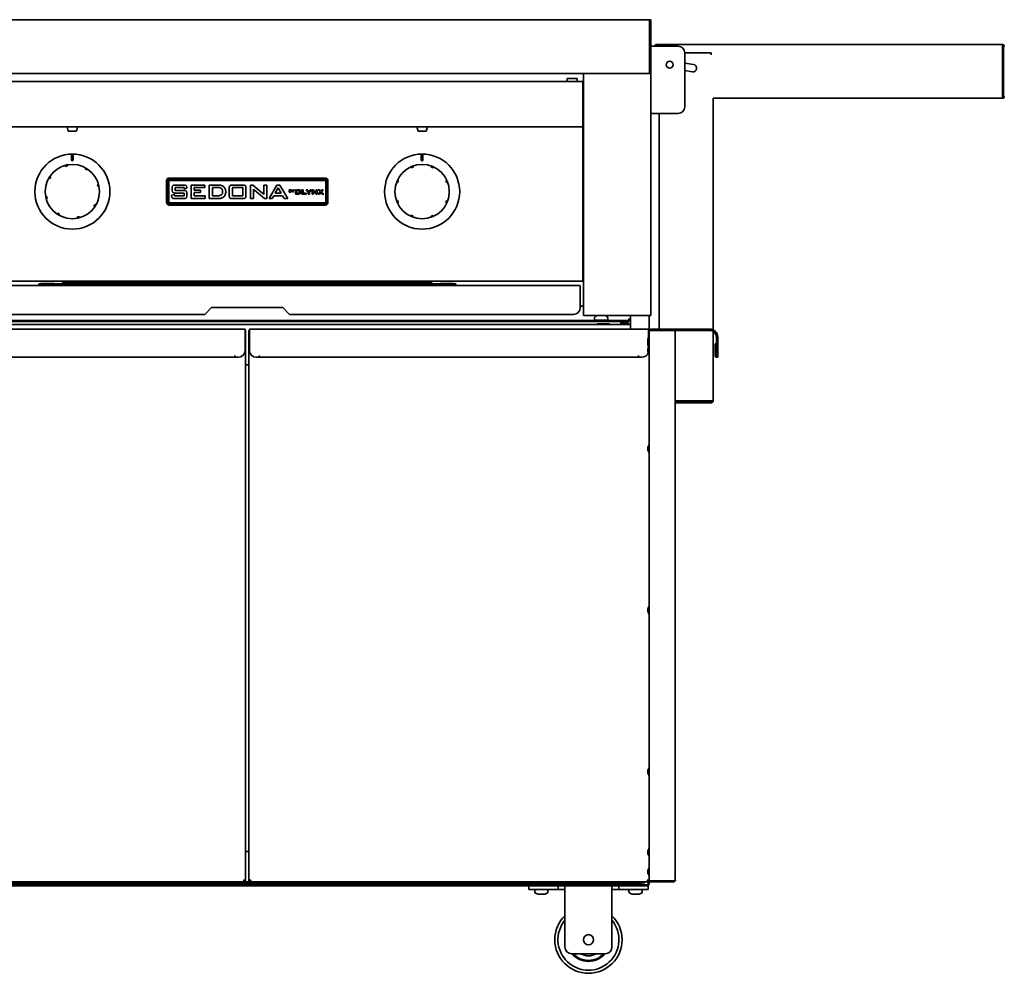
# Model space of a CAD drawing. Extents: x -11 to 97, y -18 to 91.
# Tile 2 of 6: x 9 to 45, y -18 to 17. Entities that reach past the tile are written whole.
import ezdxf

# ---------------------------------------------------------------- set-up
doc = ezdxf.new("R2010")
doc.units = 0
doc.header["$MEASUREMENT"] = 0

msp = doc.modelspace()

# ---------------------------------------------------------------- linework, layer by layer
at = {"color": 7, "lineweight": 35}
for p, q in [((31.952, 17.452), (2.048, 17.452)), ((31.952, 16.764), (31.952, 17.452)), ((31.952, 17.452), (31.952, 16.764)), ((31.952, 17.452), (32, 17.452)), ((32, 17.452), (32, 16.764)), ((31.952, 16.586), (31.952, 16.764)), ((31.952, 16.764), (31.952, 16.585)), ((31.952, 16.586), (31.952, 15.51)), ((31.952, 15.514), (31.952, 16.585)), ((32, 16.764), (32, 16.585)), ((32, 15.514), (32, 16.585)), ((32.209, 16.529), (45.065, 16.529)), ((32.209, 16.529), (32.209, 16.52)), ((32.209, 16.52), (32.209, 16.466)), ((45.065, 16.52), (45.065, 16.529)), ((45.065, 16.52), (45.065, 16.457)), ((32.044, 16.466), (32, 16.466)), ((32.044, 16.466), (33.012, 16.466)), ((33.262, 16.216), (33.262, 14.216)), ((34.244, 16.215), (33.262, 16.215)), ((34.244, 16.143), (34.244, 16.215)), ((45.065, 16.457), (45.065, 14.601)), ((45.101, 14.601), (45.101, 16.457)), ((33.585, 15.788), (33.262, 15.836)), ((31.952, 15.452), (2.048, 15.452)), ((29.5, 15.452), (29.598, 15.452)), ((29.5, 15.452), (29.5, 6.452)), ((31.902, 15.452), (29.598, 15.452)), ((31.902, 15.452), (32, 15.452)), ((31.952, 15.514), (32, 15.514)), ((31.952, 15.452), (31.952, 15.51)), ((32, 15.454), (31.952, 15.454)), ((32, 15.454), (32, 15.514)), ((32, 15.453), (32, 15.454)), ((32, 15.452), (32, 15.453)), ((32, 6.452), (32, 15.452)), ((33.262, 15.558), (33.546, 15.516)), ((29.469, 15.158), (4.531, 15.158)), ((29.267, 15.264), (28.892, 15.264)), ((28.892, 15.264), (28.892, 15.158)), ((29.267, 15.158), (29.267, 15.264)), ((29.469, 15.158), (29.469, 15.087)), ((29.469, 15.139), (29.5, 15.139)), ((29.469, 14.155), (29.469, 15.087)), ((45.065, 14.529), (34.315, 14.529)), ((34.315, 14.529), (34.315, 5.923)), ((45.065, 14.601), (45.065, 14.529)), ((45.137, 14.599), (45.101, 14.6)), ((29.469, 14.138), (29.469, 14.155)), ((29.469, 13.579), (29.469, 14.138)), ((32, 13.966), (32.044, 13.966)), ((33.012, 13.966), (32.044, 13.966)), ((32.315, 5.952), (32.315, 13.966)), ((29.469, 13.579), (29.469, 13.54)), ((29.469, 13.469), (4.531, 13.469)), ((10.304, 13.469), (10.696, 13.469)), ((10.304, 13.469), (10.304, 13.469)), ((10.35, 13.309), (10.304, 13.469)), ((10.35, 13.309), (10.65, 13.309)), ((10.35, 13.309), (10.65, 13.309)), ((10.65, 13.309), (10.696, 13.469)), ((23.304, 13.469), (23.31, 13.469)), ((23.35, 13.309), (23.304, 13.469)), ((23.31, 13.469), (23.696, 13.469)), ((23.35, 13.309), (23.646, 13.309)), ((23.354, 13.309), (23.65, 13.309)), ((23.65, 13.309), (23.696, 13.469)), ((29.469, 13.54), (29.469, 13.469)), ((29.469, 13.438), (29.469, 13.469)), ((29.469, 7.806), (29.469, 13.438)), ((10.469, 12.234), (10.469, 12.39)), ((10.531, 12.39), (10.531, 12.234)), ((23.469, 12.234), (23.469, 12.39)), ((23.531, 12.39), (23.531, 12.234)), ((10.235, 12.025), (10.238, 12.012)), ((10.241, 11.998), (10.238, 12.012)), ((10.279, 12.007), (10.241, 11.998)), ((10.317, 12.016), (10.279, 12.007)), ((10.314, 12.029), (10.311, 12.042)), ((10.314, 12.029), (10.317, 12.016)), ((10.979, 11.907), (10.986, 11.919)), ((11.045, 11.866), (10.979, 11.907)), ((10.993, 11.93), (10.986, 11.919)), ((11.052, 11.878), (11.045, 11.866)), ((11.052, 11.878), (11.059, 11.889)), ((23.086, 11.97), (23.091, 11.958)), ((23.096, 11.945), (23.091, 11.958)), ((23.132, 11.96), (23.096, 11.945)), ((23.168, 11.975), (23.132, 11.96)), ((23.163, 11.988), (23.158, 12)), ((23.163, 11.988), (23.168, 11.975)), ((23.839, 11.972), (23.844, 11.985)), ((23.911, 11.942), (23.839, 11.972)), ((23.849, 11.997), (23.844, 11.985)), ((23.916, 11.955), (23.911, 11.942)), ((23.916, 11.955), (23.921, 11.967)), ((9.632, 11.555), (9.643, 11.548)), ((9.655, 11.541), (9.643, 11.548)), ((9.697, 11.607), (9.655, 11.541)), ((9.685, 11.615), (9.673, 11.622)), ((9.685, 11.615), (9.697, 11.607)), ((14, 11.463), (14, 10.663)), ((14.033, 11.463), (14.033, 10.663)), ((14.083, 11.463), (14.083, 10.663)), ((19.9, 11.563), (14.1, 11.563)), ((19.9, 11.529), (14.1, 11.529)), ((19.9, 11.479), (14.1, 11.479)), ((19.917, 10.663), (19.917, 11.463)), ((19.967, 10.663), (19.967, 11.463)), ((20, 10.663), (20, 11.463)), ((22.565, 11.412), (22.577, 11.406)), ((22.59, 11.401), (22.577, 11.406)), ((22.62, 11.473), (22.59, 11.401)), ((22.607, 11.478), (22.595, 11.483)), ((22.607, 11.478), (22.62, 11.473)), ((24.383, 11.466), (24.396, 11.471)), ((24.412, 11.394), (24.383, 11.466)), ((24.408, 11.476), (24.396, 11.471)), ((24.425, 11.399), (24.412, 11.394)), ((24.425, 11.399), (24.438, 11.404)), ((11.436, 11.321), (11.449, 11.324)), ((11.453, 11.245), (11.436, 11.321)), ((11.462, 11.327), (11.449, 11.324)), ((11.467, 11.248), (11.453, 11.245)), ((11.467, 11.248), (11.48, 11.251)), ((14.207, 11.13), (14.207, 11.186)), ((14.315, 11.216), (14.315, 11.107)), ((14.65, 11.216), (14.315, 11.216)), ((14.315, 11.107), (14.634, 11.107)), ((14.338, 11.306), (14.628, 11.306)), ((14.65, 11.008), (14.338, 11.008)), ((14.65, 11.161), (14.65, 11.216)), ((14.758, 11.185), (14.65, 11.161)), ((14.65, 10.899), (14.65, 11.008)), ((14.758, 11.195), (14.758, 11.185)), ((14.758, 10.987), (14.758, 10.921)), ((14.914, 11.306), (15.429, 11.306)), ((14.914, 10.8), (14.914, 11.306)), ((15.031, 11.216), (15.031, 11.116)), ((15.429, 11.216), (15.031, 11.216)), ((15.031, 11.116), (15.267, 11.116)), ((15.031, 11.026), (15.031, 10.899)), ((15.267, 11.026), (15.031, 11.026)), ((15.267, 11.116), (15.267, 11.026)), ((15.429, 11.306), (15.429, 11.216)), ((15.585, 11.306), (15.913, 11.306)), ((15.585, 10.8), (15.585, 11.306)), ((15.703, 11.216), (15.703, 10.899)), ((15.914, 11.216), (15.703, 11.216)), ((16.328, 10.923), (16.328, 11.187)), ((16.446, 11.216), (16.446, 10.899)), ((16.835, 11.216), (16.446, 11.216)), ((16.454, 11.306), (16.827, 11.306)), ((16.835, 10.899), (16.835, 11.216)), ((16.953, 11.187), (16.953, 10.923)), ((17.126, 11.306), (17.207, 11.306)), ((17.126, 10.8), (17.126, 11.306)), ((17.207, 11.306), (17.563, 11.008)), ((17.272, 11.113), (17.23, 11.154)), ((17.235, 11.073), (17.235, 10.8)), ((17.643, 10.8), (17.272, 11.113)), ((17.615, 11.306), (17.723, 11.306)), ((17.615, 11.04), (17.615, 11.306)), ((17.723, 11.306), (17.723, 10.8)), ((17.815, 10.8), (18.101, 11.306)), ((18.153, 11.207), (18.041, 10.999)), ((18.041, 10.999), (18.262, 10.999)), ((18.101, 11.306), (18.214, 11.306)), ((18.262, 10.999), (18.153, 11.207)), ((18.214, 11.306), (18.503, 10.8)), ((18.553, 11.125), (18.617, 11.125)), ((18.553, 11.044), (18.553, 11.125)), ((18.613, 11.044), (18.553, 11.044)), ((18.566, 11.114), (18.566, 11.093)), ((18.612, 11.114), (18.566, 11.114)), ((18.566, 11.093), (18.612, 11.093)), ((18.566, 11.082), (18.566, 11.056)), ((18.612, 11.082), (18.566, 11.082)), ((18.566, 11.056), (18.612, 11.056)), ((18.621, 11.1), (18.621, 11.107)), ((18.622, 11.065), (18.622, 11.072)), ((18.635, 11.109), (18.635, 11.101)), ((18.635, 11.071), (18.635, 11.061)), ((18.658, 11.125), (18.675, 11.125)), ((18.699, 11.08), (18.658, 11.125)), ((18.675, 11.125), (18.706, 11.089)), ((18.699, 11.044), (18.699, 11.08)), ((18.712, 11.044), (18.699, 11.044)), ((18.706, 11.089), (18.736, 11.125)), ((18.752, 11.125), (18.712, 11.08)), ((18.712, 11.08), (18.712, 11.044)), ((18.736, 11.125), (18.752, 11.125)), ((18.787, 11.132), (18.787, 10.97)), ((18.807, 11.132), (18.787, 11.132)), ((18.807, 10.99), (18.807, 11.132)), ((18.929, 10.99), (18.807, 10.99)), ((18.827, 11.132), (18.827, 11.112)), ((18.969, 11.132), (18.827, 11.132)), ((18.827, 11.112), (18.949, 11.112)), ((18.827, 11.097), (18.827, 11.008)), ((18.929, 11.097), (18.827, 11.097)), ((18.827, 11.008), (18.929, 11.008)), ((18.929, 11.008), (18.929, 11.097)), ((18.929, 10.97), (18.929, 10.99)), ((18.949, 11.112), (18.949, 10.973)), ((18.969, 10.973), (18.969, 11.132)), ((19.032, 11.132), (19.077, 11.132)), ((19.032, 10.97), (19.032, 11.132)), ((19.077, 11.132), (19.077, 11.004)), ((19.077, 11.004), (19.194, 11.004)), ((19.185, 11.132), (19.239, 11.132)), ((19.265, 11.041), (19.185, 11.132)), ((19.194, 11.004), (19.194, 10.97)), ((19.239, 11.132), (19.29, 11.072)), ((19.265, 10.97), (19.265, 11.041)), ((19.29, 11.072), (19.341, 11.132)), ((19.39, 11.132), (19.31, 11.043)), ((19.31, 11.043), (19.31, 10.97)), ((19.341, 11.132), (19.39, 11.132)), ((19.41, 11.132), (19.441, 11.132)), ((19.41, 10.97), (19.41, 11.132)), ((19.441, 11.132), (19.553, 11.039)), ((19.454, 11.067), (19.449, 11.071)), ((19.45, 11.057), (19.45, 10.97)), ((19.571, 10.97), (19.454, 11.067)), ((19.563, 11.132), (19.603, 11.132)), ((19.563, 11.047), (19.563, 11.132)), ((19.603, 11.132), (19.603, 10.97)), ((19.632, 11.132), (19.685, 11.132)), ((19.706, 11.053), (19.632, 11.132)), ((19.633, 10.97), (19.706, 11.053)), ((19.732, 11.03), (19.682, 10.97)), ((19.685, 11.132), (19.732, 11.078)), ((19.732, 11.078), (19.777, 11.132)), ((19.786, 10.97), (19.732, 11.03)), ((19.826, 11.132), (19.758, 11.057)), ((19.758, 11.057), (19.842, 10.97)), ((19.777, 11.132), (19.826, 11.132)), ((9.533, 10.876), (9.52, 10.873)), ((9.533, 10.876), (9.547, 10.879)), ((9.538, 10.797), (9.551, 10.8)), ((9.547, 10.879), (9.564, 10.804)), ((9.564, 10.804), (9.551, 10.8)), ((14.1, 10.646), (19.9, 10.646)), ((14.188, 10.934), (14.297, 10.953)), ((14.188, 10.921), (14.188, 10.934)), ((14.297, 10.953), (14.297, 10.899)), ((14.297, 10.899), (14.65, 10.899)), ((14.634, 10.8), (14.318, 10.8)), ((15.438, 10.8), (14.914, 10.8)), ((15.031, 10.899), (15.438, 10.899)), ((15.438, 10.899), (15.438, 10.8)), ((15.882, 10.8), (15.585, 10.8)), ((15.703, 10.899), (15.857, 10.899)), ((16.446, 10.899), (16.835, 10.899)), ((16.827, 10.8), (16.454, 10.8)), ((17.235, 10.8), (17.126, 10.8)), ((17.723, 10.8), (17.643, 10.8)), ((17.932, 10.8), (17.815, 10.8)), ((17.991, 10.908), (17.932, 10.8)), ((18.311, 10.908), (17.991, 10.908)), ((18.371, 10.8), (18.311, 10.908)), ((18.503, 10.8), (18.371, 10.8)), ((18.787, 10.97), (18.929, 10.97)), ((18.949, 10.973), (18.969, 10.973)), ((19.194, 10.97), (19.032, 10.97)), ((19.31, 10.97), (19.265, 10.97)), ((19.45, 10.97), (19.41, 10.97)), ((19.603, 10.97), (19.571, 10.97)), ((19.682, 10.97), (19.633, 10.97)), ((19.842, 10.97), (19.786, 10.97)), ((22.575, 10.725), (22.562, 10.72)), ((22.575, 10.725), (22.588, 10.731)), ((22.588, 10.731), (22.617, 10.658)), ((22.592, 10.648), (22.604, 10.653)), ((22.617, 10.658), (22.604, 10.653)), ((24.38, 10.652), (24.41, 10.724)), ((24.393, 10.646), (24.38, 10.652)), ((24.393, 10.646), (24.405, 10.641)), ((24.41, 10.724), (24.423, 10.718)), ((24.435, 10.713), (24.423, 10.718)), ((9.948, 10.247), (9.941, 10.236)), ((9.948, 10.247), (9.955, 10.259)), ((9.955, 10.259), (10.021, 10.218)), ((11.303, 10.517), (11.345, 10.584)), ((11.315, 10.51), (11.303, 10.517)), ((11.315, 10.51), (11.327, 10.503)), ((11.345, 10.584), (11.357, 10.576)), ((11.368, 10.569), (11.357, 10.576)), ((14.1, 10.596), (19.9, 10.596)), ((14.1, 10.563), (19.9, 10.563)), ((10.007, 10.194), (10.014, 10.206)), ((10.021, 10.218), (10.014, 10.206)), ((10.683, 10.109), (10.721, 10.118)), ((10.686, 10.095), (10.683, 10.109)), ((10.686, 10.095), (10.689, 10.082)), ((10.721, 10.118), (10.759, 10.127)), ((10.759, 10.127), (10.762, 10.113)), ((10.765, 10.1), (10.762, 10.113)), ((23.084, 10.17), (23.079, 10.157)), ((23.084, 10.17), (23.089, 10.183)), ((23.089, 10.183), (23.161, 10.152)), ((23.151, 10.127), (23.156, 10.139)), ((23.161, 10.152), (23.156, 10.139)), ((23.832, 10.15), (23.868, 10.165)), ((23.837, 10.137), (23.832, 10.15)), ((23.837, 10.137), (23.842, 10.125)), ((23.868, 10.165), (23.904, 10.179)), ((23.904, 10.179), (23.909, 10.166)), ((23.914, 10.154), (23.909, 10.166)), ((29.5, 8.952), (29.469, 8.952)), ((29.469, 8.832), (29.5, 8.832)), ((29.469, 8.832), (29.5, 8.832)), ((29.5, 8.059), (29.469, 8.059)), ((29.469, 7.735), (4.531, 7.735)), ((10.208, 7.657), (10.098, 7.735)), ((10.146, 7.735), (10.208, 7.691)), ((23.792, 7.691), (10.208, 7.691)), ((10.208, 7.691), (10.208, 7.657)), ((23.902, 7.735), (23.792, 7.657)), ((23.792, 7.691), (23.854, 7.735)), ((23.792, 7.657), (23.792, 7.691)), ((29.469, 7.806), (29.469, 7.735)), ((4.625, 7.571), (29.375, 7.571)), ((9.25, 7.633), (9.25, 7.571)), ((9.323, 7.633), (9.25, 7.633)), ((9.825, 7.644), (9.372, 7.644)), ((9.825, 7.585), (9.372, 7.585)), ((9.375, 7.585), (9.375, 7.571)), ((9.825, 7.644), (9.825, 7.585)), ((24.175, 7.633), (9.825, 7.633)), ((9.825, 7.571), (9.825, 7.585)), ((23.792, 7.657), (10.208, 7.657)), ((24.175, 7.644), (24.628, 7.644)), ((24.175, 7.585), (24.175, 7.644)), ((24.175, 7.571), (24.175, 7.633)), ((24.175, 7.585), (24.628, 7.585)), ((24.625, 7.585), (24.625, 7.571)), ((24.75, 7.633), (24.677, 7.633)), ((24.75, 7.571), (24.75, 7.633)), ((29.375, 7.285), (29.375, 7.571)), ((29.375, 6.749), (29.375, 7.285)), ((15.674, 6.749), (15.424, 6.499)), ((18.326, 6.749), (15.674, 6.749)), ((18.576, 6.499), (18.326, 6.749)), ((29.5, 6.809), (29.375, 6.809)), ((3.092, 6.232), (30.908, 6.232)), ((4.437, 6.268), (29.562, 6.268)), ((15.424, 6.499), (4.875, 6.499)), ((29.125, 6.499), (18.576, 6.499)), ((29.5, 6.452), (29.598, 6.452)), ((29.562, 6.268), (30.027, 6.268)), ((29.562, 6.268), (29.562, 6.232)), ((29.598, 6.452), (31.902, 6.452)), ((29.949, 6.262), (29.897, 6.232)), ((29.906, 6.367), (29.906, 6.311)), ((30.237, 6.28), (29.938, 6.28)), ((29.949, 6.262), (30.19, 6.262)), ((30.027, 6.264), (30.027, 6.27)), ((30.043, 6.28), (30.028, 6.271)), ((30.03, 6.262), (30.028, 6.263)), ((30.078, 6.278), (30.107, 6.28)), ((30.19, 6.262), (30.355, 6.262)), ((30.2, 6.232), (30.289, 6.232)), ((30.367, 6.28), (30.237, 6.28)), ((30.258, 6.278), (30.244, 6.269)), ((30.245, 6.264), (30.245, 6.27)), ((30.245, 6.268), (31.187, 6.268)), ((30.245, 6.265), (30.249, 6.262)), ((30.258, 6.278), (30.262, 6.28)), ((30.355, 6.262), (30.407, 6.232)), ((30.398, 6.367), (30.398, 6.311)), ((31.123, 6.232), (30.908, 6.232)), ((30.908, 6.184), (30.908, 6.232)), ((31.1, 6.232), (31.187, 6.232)), ((31.123, 6.232), (31.123, 6.184)), ((31.187, 6.33), (31.25, 6.33)), ((31.187, 6.304), (31.187, 6.33)), ((31.187, 6.268), (31.187, 6.304)), ((31.187, 6.268), (31.187, 6.232)), ((31.25, 5.952), (31.25, 6.452)), ((31.902, 6.452), (32, 6.452)), ((31.937, 6.452), (31.937, 5.904)), ((16.919, 5.952), (2.081, 5.952)), ((31.25, 6.122), (2.75, 6.122)), ((16.919, 5.654), (16.919, 5.952)), ((16.919, 5.904), (16.937, 5.904)), ((16.937, 5.904), (16.937, -14.553)), ((17.062, 5.904), (17.081, 5.904)), ((17.062, -14.553), (17.062, 5.904)), ((31.919, 5.952), (17.081, 5.952)), ((17.081, 5.654), (17.081, 5.952)), ((30.033, 6.152), (29.981, 6.122)), ((30.033, 6.152), (30.378, 6.152)), ((30.378, 6.152), (30.439, 6.152)), ((30.439, 6.152), (30.491, 6.122)), ((30.878, 6.134), (30.875, 6.122)), ((31.123, 6.184), (30.908, 6.184)), ((31.202, 6.134), (31.152, 6.134)), ((31.202, 6.122), (31.202, 6.134)), ((31.202, 6.134), (31.25, 6.134)), ((31.919, 5.657), (31.919, 5.952)), ((31.919, 5.904), (31.937, 5.904)), ((32.009, 5.904), (31.937, 5.904)), ((31.937, -14.517), (31.937, 5.904)), ((31.939, 6.037), (31.939, 6.015)), ((31.939, 6.015), (31.939, 5.904)), ((31.985, 5.938), (32.006, 5.904)), ((32.839, 5.904), (32.009, 5.904)), ((32.035, 5.904), (32.035, 5.952)), ((32.098, 5.952), (32.035, 5.952)), ((32.098, 5.952), (34.187, 5.952)), ((32.839, 5.904), (32.91, 5.904)), ((32.887, 5.904), (34.187, 5.904)), ((32.91, 5.832), (32.91, 5.904)), ((34.315, 5.869), (34.315, 3.287)), ((16.919, 5.654), (16.919, 5.154)), ((17.081, 5.654), (17.081, 5.154)), ((31.892, 5.543), (31.892, 5.579)), ((31.892, 5.577), (31.892, 5.515)), ((31.892, 5.543), (31.892, 5.481)), ((31.892, 5.515), (31.892, 5.479)), ((31.937, 5.56), (31.937, 5.247)), ((32.91, -14.524), (32.91, 5.832)), ((34.437, 5.654), (34.437, 5.154)), ((34.485, 5.654), (34.485, 5.154)), ((31.892, 5.454), (31.892, 5.404)), ((31.892, 5.454), (31.892, 5.404)), ((31.892, 5.404), (31.892, 5.354)), ((31.892, 5.404), (31.892, 5.354)), ((31.892, 5.175), (31.892, 5.204)), ((31.892, 5.204), (31.892, 5.199)), ((31.892, 5.172), (31.892, 5.204)), ((31.892, 5.2), (31.892, 5.135)), ((31.892, 5.199), (31.892, 5.133)), ((31.892, 5.175), (31.892, 5.108)), ((31.892, 5.172), (31.892, 5.107)), ((31.892, 5.135), (31.892, 5.104)), ((31.892, 5.133), (31.892, 5.104)), ((34.386, 5.404), (34.386, 4.954)), ((34.434, 5.404), (34.386, 5.404)), ((34.434, 5.404), (34.434, 4.954)), ((34.437, 5.154), (34.437, 4.904)), ((34.485, 5.154), (34.485, 4.904)), ((16.543, 4.904), (2.457, 4.904)), ((16.543, 4.966), (16.543, 4.954)), ((16.544, 4.966), (16.543, 4.966)), ((16.543, 4.954), (16.543, 4.904)), ((16.544, 4.904), (16.544, 4.966)), ((16.669, 4.904), (16.544, 4.904)), ((17.456, 4.904), (17.331, 4.904)), ((17.456, 4.966), (17.456, 4.904)), ((17.457, 4.966), (17.456, 4.966)), ((17.457, 4.954), (17.457, 4.966)), ((17.457, 4.954), (17.457, 4.904)), ((31.543, 4.904), (17.457, 4.904)), ((31.543, 4.966), (31.543, 4.954)), ((31.544, 4.966), (31.543, 4.966)), ((31.543, 4.954), (31.543, 4.904)), ((31.544, 4.904), (31.544, 4.966)), ((31.669, 4.904), (31.544, 4.904)), ((34.485, 4.904), (34.437, 4.904)), ((17.062, 4.622), (16.937, 4.622)), ((34.244, 3.287), (32.911, 3.287)), ((32.911, 3.251), (34.244, 3.251)), ((32.911, 3.215), (34.244, 3.215)), ((34.306, 3.287), (34.244, 3.287)), ((34.306, 3.287), (34.315, 3.287)), ((31.892, 1.554), (31.892, 1.512)), ((31.892, 1.496), (31.892, 1.553)), ((31.892, 1.512), (31.892, 1.455)), ((31.892, 1.496), (31.892, 1.454)), ((31.937, 1.66), (31.937, 1.658)), ((31.937, 1.658), (31.937, 1.348)), ((31.937, -4.34), (31.937, -4.346)), ((31.937, -4.346), (31.937, -4.652)), ((31.892, -4.446), (31.892, -4.482)), ((31.892, -4.51), (31.892, -4.448)), ((31.892, -4.482), (31.892, -4.544)), ((31.892, -4.51), (31.892, -4.546)), ((31.892, -4.544), (31.892, -4.546)), ((31.892, -10.446), (31.892, -10.478)), ((31.892, -10.515), (31.892, -10.45)), ((31.892, -10.478), (31.892, -10.542)), ((31.892, -10.515), (31.892, -10.546)), ((31.937, -10.34), (31.937, -10.351)), ((31.937, -10.351), (31.937, -10.652)), ((16.937, -13.471), (17.062, -13.471)), ((31.892, -13.446), (31.892, -13.475)), ((31.892, -13.451), (31.892, -13.517)), ((31.892, -13.475), (31.892, -13.541)), ((31.892, -13.517), (31.892, -13.546)), ((31.937, -13.34), (31.937, -13.354)), ((31.937, -13.354), (31.937, -13.652)), ((31.892, -13.541), (31.892, -13.546)), ((31.892, -14.171), (31.892, -14.2)), ((31.892, -14.171), (31.892, -14.202)), ((31.892, -14.171), (31.892, -14.206)), ((31.892, -14.237), (31.892, -14.174)), ((31.892, -14.241), (31.892, -14.175)), ((31.892, -14.176), (31.892, -14.243)), ((31.892, -14.2), (31.892, -14.266)), ((31.892, -14.202), (31.892, -14.267)), ((31.892, -14.206), (31.892, -14.269)), ((31.892, -14.237), (31.892, -14.271)), ((31.892, -14.241), (31.892, -14.271)), ((31.892, -14.243), (31.892, -14.271)), ((31.892, -14.266), (31.892, -14.271)), ((31.892, -14.267), (31.892, -14.271)), ((31.937, -13.909), (31.937, -14.524)), ((16.895, -14.596), (2.105, -14.596)), ((6.469, -14.632), (26.781, -14.632)), ((16.866, -14.524), (16.902, -14.553)), ((16.866, -14.524), (16.937, -14.553)), ((16.895, -14.596), (16.866, -14.524)), ((16.895, -14.56), (16.866, -14.524)), ((16.895, -14.596), (16.895, -14.56)), ((17.105, -14.596), (16.895, -14.596)), ((16.937, -14.553), (16.902, -14.553)), ((17.062, -14.553), (17.134, -14.524)), ((17.062, -14.553), (17.098, -14.553)), ((17.098, -14.553), (17.134, -14.524)), ((17.134, -14.524), (17.105, -14.56)), ((17.134, -14.524), (17.105, -14.596)), ((17.105, -14.596), (17.105, -14.56)), ((31.895, -14.596), (17.105, -14.596)), ((26.781, -14.596), (26.781, -14.632)), ((26.781, -14.632), (27.031, -14.632)), ((27.031, -14.596), (27.031, -14.632)), ((27.031, -14.632), (31.781, -14.632)), ((27.728, -14.662), (27.676, -14.632)), ((27.71, -14.632), (27.676, -14.632)), ((27.728, -14.662), (27.676, -14.632)), ((27.728, -14.662), (27.676, -14.632)), ((27.728, -14.662), (27.676, -14.632)), ((28.186, -14.632), (27.71, -14.632)), ((28.134, -14.662), (28.186, -14.632)), ((28.134, -14.662), (28.186, -14.632)), ((28.134, -14.662), (28.186, -14.632)), ((28.134, -14.662), (28.186, -14.632)), ((31.152, -14.647), (31.152, -14.632)), ((31.228, -14.662), (31.176, -14.632)), ((31.228, -14.662), (31.176, -14.632)), ((31.228, -14.662), (31.176, -14.632)), ((31.214, -14.632), (31.176, -14.632)), ((31.228, -14.662), (31.176, -14.632)), ((31.686, -14.632), (31.214, -14.632)), ((31.634, -14.662), (31.686, -14.632)), ((31.634, -14.662), (31.686, -14.632)), ((31.634, -14.662), (31.686, -14.632)), ((31.634, -14.662), (31.686, -14.632)), ((31.781, -14.632), (31.781, -14.596)), ((31.866, -14.524), (31.902, -14.553)), ((31.866, -14.524), (31.937, -14.553)), ((31.895, -14.596), (31.866, -14.524)), ((31.895, -14.56), (31.866, -14.524)), ((31.884, -14.596), (31.937, -14.596)), ((31.895, -14.596), (31.895, -14.56)), ((31.937, -14.553), (31.902, -14.553)), ((31.902, -14.659), (31.902, -14.596)), ((31.937, -14.517), (31.937, -14.553)), ((31.937, -14.517), (31.937, -14.518)), ((31.937, -14.524), (31.939, -14.524)), ((31.937, -14.553), (31.937, -14.596)), ((31.937, -14.659), (31.937, -14.596)), ((32.009, -14.553), (32.009, -14.553)), ((32.009, -14.553), (32.839, -14.553)), ((32.839, -14.56), (32.009, -14.56)), ((32.839, -14.596), (32.009, -14.596)), ((32.84, -14.553), (32.839, -14.553)), ((5.687, -14.697), (27.744, -14.697)), ((6.013, -14.745), (27.466, -14.745)), ((27.716, -14.745), (27.466, -14.745)), ((27.466, -14.745), (27.466, -14.879)), ((27.716, -14.879), (27.466, -14.879)), ((27.685, -14.967), (27.685, -14.911)), ((27.685, -14.967), (27.685, -14.911)), ((27.685, -14.967), (27.685, -14.911)), ((27.685, -14.967), (27.685, -14.911)), ((27.716, -14.745), (28.556, -14.745)), ((27.716, -14.879), (28.556, -14.879)), ((27.717, -14.879), (27.747, -14.879)), ((27.755, -14.662), (27.728, -14.662)), ((27.744, -14.697), (27.806, -14.697)), ((27.744, -14.697), (27.744, -14.745)), ((27.747, -14.879), (28.146, -14.879)), ((28.134, -14.662), (27.755, -14.662)), ((27.806, -14.683), (27.806, -14.69)), ((27.806, -14.685), (27.806, -14.691)), ((27.806, -14.694), (27.806, -14.7)), ((27.806, -14.695), (27.806, -14.701)), ((27.806, -14.733), (27.806, -14.74)), ((27.806, -14.735), (27.806, -14.741)), ((27.806, -14.744), (27.806, -14.745)), ((27.807, -14.744), (27.806, -14.745)), ((27.807, -14.682), (27.84, -14.663)), ((27.839, -14.709), (27.807, -14.691)), ((27.839, -14.711), (27.807, -14.692)), ((27.808, -14.693), (27.807, -14.693)), ((27.807, -14.693), (27.808, -14.693)), ((27.807, -14.694), (27.809, -14.693)), ((27.816, -14.707), (27.807, -14.702)), ((27.807, -14.732), (27.84, -14.713)), ((27.814, -14.745), (27.807, -14.741)), ((27.811, -14.745), (27.807, -14.742)), ((27.808, -14.743), (27.807, -14.743)), ((27.807, -14.743), (27.808, -14.743)), ((27.807, -14.744), (27.809, -14.743)), ((27.816, -14.707), (27.833, -14.717)), ((27.839, -14.662), (27.839, -14.664)), ((27.839, -14.662), (27.839, -14.664)), ((27.839, -14.708), (27.839, -14.714)), ((27.839, -14.71), (27.839, -14.714)), ((28.012, -14.744), (28.006, -14.745)), ((28.023, -14.685), (28.055, -14.666)), ((28.023, -14.735), (28.055, -14.716)), ((28.024, -14.686), (28.055, -14.667)), ((28.024, -14.684), (28.024, -14.69)), ((28.055, -14.707), (28.024, -14.689)), ((28.024, -14.736), (28.055, -14.717)), ((28.024, -14.734), (28.024, -14.74)), ((28.033, -14.745), (28.024, -14.739)), ((28.046, -14.682), (28.029, -14.692)), ((28.046, -14.732), (28.029, -14.742)), ((28.037, -14.697), (28.119, -14.697)), ((28.043, -14.662), (28.04, -14.663)), ((28.046, -14.682), (28.056, -14.677)), ((28.046, -14.732), (28.056, -14.727)), ((28.055, -14.669), (28.054, -14.668)), ((28.055, -14.719), (28.054, -14.718)), ((28.055, -14.668), (28.055, -14.668)), ((28.055, -14.718), (28.055, -14.718)), ((28.056, -14.662), (28.056, -14.665)), ((28.056, -14.665), (28.056, -14.666)), ((28.056, -14.669), (28.056, -14.67)), ((28.056, -14.67), (28.056, -14.676)), ((28.056, -14.677), (28.056, -14.677)), ((28.056, -14.708), (28.056, -14.715)), ((28.056, -14.715), (28.056, -14.716)), ((28.056, -14.719), (28.056, -14.72)), ((28.056, -14.72), (28.056, -14.726)), ((28.056, -14.727), (28.056, -14.727)), ((28.119, -14.697), (31.152, -14.697)), ((28.119, -14.745), (28.119, -14.697)), ((28.177, -14.967), (28.177, -14.911)), ((28.806, -14.745), (28.556, -14.745)), ((28.556, -14.879), (28.556, -14.745)), ((28.806, -14.879), (28.556, -14.879)), ((28.806, -14.745), (30.556, -14.745)), ((28.806, -14.745), (28.806, -14.929)), ((28.806, -17.016), (28.806, -14.929)), ((30.806, -14.745), (30.556, -14.745)), ((30.556, -14.745), (30.556, -14.929)), ((30.806, -14.879), (30.556, -14.879)), ((30.556, -14.929), (30.556, -17.016)), ((30.806, -14.745), (31.646, -14.745)), ((30.806, -14.879), (30.806, -14.745)), ((30.806, -14.879), (31.646, -14.879)), ((31.152, -14.697), (31.152, -14.647)), ((31.152, -14.745), (31.152, -14.697)), ((31.185, -14.967), (31.185, -14.911)), ((31.185, -14.967), (31.185, -14.911)), ((31.185, -14.967), (31.185, -14.911)), ((31.185, -14.967), (31.185, -14.911)), ((31.187, -14.709), (31.852, -14.709)), ((31.187, -14.745), (31.187, -14.709)), ((31.187, -14.745), (31.852, -14.745)), ((31.217, -14.879), (31.35, -14.879)), ((31.259, -14.662), (31.228, -14.662)), ((31.634, -14.662), (31.259, -14.662)), ((31.306, -14.687), (31.306, -14.693)), ((31.306, -14.688), (31.306, -14.695)), ((31.306, -14.69), (31.306, -14.69)), ((31.306, -14.69), (31.306, -14.697)), ((31.306, -14.692), (31.306, -14.699)), ((31.307, -14.686), (31.339, -14.667)), ((31.338, -14.669), (31.307, -14.688)), ((31.307, -14.688), (31.307, -14.688)), ((31.33, -14.709), (31.307, -14.696)), ((31.326, -14.709), (31.307, -14.698)), ((31.307, -14.698), (31.307, -14.698)), ((31.323, -14.709), (31.307, -14.699)), ((31.338, -14.668), (31.329, -14.662)), ((31.339, -14.666), (31.332, -14.662)), ((31.339, -14.664), (31.335, -14.662)), ((31.338, -14.669), (31.34, -14.669)), ((31.339, -14.663), (31.339, -14.669)), ((31.339, -14.664), (31.339, -14.667)), ((31.339, -14.665), (31.339, -14.665)), ((31.339, -14.665), (31.339, -14.667)), ((31.34, -14.662), (31.34, -14.663)), ((31.35, -14.879), (31.646, -14.879)), ((31.523, -14.69), (31.555, -14.671)), ((31.524, -14.691), (31.555, -14.673)), ((31.524, -14.693), (31.555, -14.674)), ((31.524, -14.689), (31.524, -14.695)), ((31.552, -14.709), (31.524, -14.692)), ((31.524, -14.694), (31.549, -14.709)), ((31.555, -14.662), (31.556, -14.663)), ((31.556, -14.663), (31.555, -14.663)), ((31.555, -14.673), (31.555, -14.673)), ((31.556, -14.662), (31.556, -14.663)), ((31.556, -14.662), (31.556, -14.663)), ((31.556, -14.663), (31.556, -14.67)), ((31.556, -14.67), (31.556, -14.672)), ((31.556, -14.672), (31.556, -14.674)), ((31.896, -14.745), (31.646, -14.745)), ((31.896, -14.879), (31.646, -14.879)), ((31.677, -14.967), (31.677, -14.911)), ((31.896, -14.745), (31.896, -14.879)), ((27.807, -15.054), (27.868, -15.054)), ((27.807, -15.054), (27.849, -15.054)), ((27.807, -15.054), (27.898, -15.054)), ((27.807, -15.054), (27.881, -15.054)), ((27.812, -15.054), (27.964, -15.054)), ((27.818, -15.054), (27.981, -15.054)), ((27.825, -15.054), (27.995, -15.054)), ((27.839, -15.054), (28.014, -15.054)), ((27.849, -15.054), (28.024, -15.054)), ((27.868, -15.054), (28.038, -15.054)), ((27.881, -15.054), (28.045, -15.054)), ((27.898, -15.054), (28.051, -15.054)), ((27.964, -15.054), (28.055, -15.054)), ((27.981, -15.054), (28.055, -15.054)), ((27.995, -15.054), (28.055, -15.054)), ((28.014, -15.054), (28.055, -15.054)), ((31.307, -15.054), (31.358, -15.054)), ((31.307, -15.054), (31.384, -15.054)), ((31.307, -15.054), (31.413, -15.054)), ((31.307, -15.054), (31.422, -15.054)), ((31.308, -15.054), (31.441, -15.054)), ((31.309, -15.054), (31.45, -15.054)), ((31.317, -15.054), (31.478, -15.054)), ((31.331, -15.054), (31.504, -15.054)), ((31.358, -15.054), (31.532, -15.054)), ((31.384, -15.054), (31.546, -15.054)), ((31.413, -15.054), (31.554, -15.054)), ((31.422, -15.054), (31.555, -15.054)), ((31.441, -15.054), (31.555, -15.054)), ((31.45, -15.054), (31.555, -15.054)), ((31.478, -15.054), (31.555, -15.054)), ((31.504, -15.054), (31.555, -15.054)), ((29.056, -17.266), (30.306, -17.266))]:
    msp.add_line(p, q, dxfattribs=at)
for points in [[(14.207, 11.186), (14.207, 11.207), (14.21, 11.228), (14.213, 11.245), (14.218, 11.258), (14.224, 11.269), (14.231, 11.278), (14.239, 11.285), (14.251, 11.292), (14.263, 11.297), (14.28, 11.301), (14.3, 11.304), (14.313, 11.305), (14.338, 11.306)], [(14.338, 11.008), (14.309, 11.009), (14.295, 11.01), (14.274, 11.014), (14.265, 11.017), (14.256, 11.02), (14.247, 11.024), (14.237, 11.03), (14.229, 11.038), (14.222, 11.049), (14.217, 11.06), (14.212, 11.077), (14.209, 11.094), (14.207, 11.106), (14.207, 11.13)], [(14.628, 11.306), (14.655, 11.305), (14.668, 11.304), (14.686, 11.301), (14.703, 11.297), (14.715, 11.292), (14.726, 11.285), (14.735, 11.277), (14.742, 11.268), (14.748, 11.257), (14.753, 11.242), (14.756, 11.226), (14.757, 11.215), (14.758, 11.195)], [(14.634, 11.107), (14.661, 11.106), (14.675, 11.105), (14.692, 11.102), (14.707, 11.097), (14.719, 11.092), (14.729, 11.085), (14.737, 11.077), (14.744, 11.066), (14.749, 11.055), (14.753, 11.039), (14.757, 11.02), (14.758, 11.009), (14.758, 10.987)], [(15.857, 10.899), (15.899, 10.9), (15.921, 10.902), (15.946, 10.906), (15.972, 10.911), (15.992, 10.917), (16.011, 10.924), (16.025, 10.932), (16.038, 10.942), (16.05, 10.954), (16.059, 10.967), (16.068, 10.981), (16.074, 10.997), (16.079, 11.016), (16.081, 11.036), (16.082, 11.06)], [(15.913, 11.306), (15.942, 11.305), (15.978, 11.302), (15.999, 11.299), (16.025, 11.293), (16.05, 11.285), (16.072, 11.276), (16.092, 11.265), (16.112, 11.252), (16.129, 11.238), (16.144, 11.223), (16.157, 11.206), (16.169, 11.188), (16.179, 11.168), (16.187, 11.147), (16.193, 11.124), (16.197, 11.1), (16.199, 11.085), (16.2, 11.056)], [(16.082, 11.06), (16.082, 11.077), (16.079, 11.099), (16.077, 11.112), (16.071, 11.129), (16.064, 11.145), (16.055, 11.159), (16.044, 11.172), (16.031, 11.183), (16.017, 11.193), (16.001, 11.201), (15.985, 11.207), (15.963, 11.212), (15.941, 11.215), (15.914, 11.216)], [(16.2, 11.056), (16.199, 11.033), (16.196, 11.005), (16.191, 10.981), (16.184, 10.958), (16.174, 10.935), (16.163, 10.914), (16.15, 10.895), (16.136, 10.877), (16.121, 10.862), (16.104, 10.849), (16.089, 10.839)], [(16.328, 11.187), (16.329, 11.207), (16.331, 11.228), (16.335, 11.245), (16.338, 11.253), (16.341, 11.261), (16.345, 11.269), (16.352, 11.278), (16.36, 11.286), (16.37, 11.292), (16.384, 11.298), (16.4, 11.302), (16.414, 11.304), (16.425, 11.305), (16.444, 11.306), (16.454, 11.306)], [(16.827, 11.306), (16.854, 11.305), (16.868, 11.304), (16.887, 11.3), (16.902, 11.296), (16.914, 11.29), (16.923, 11.284), (16.931, 11.276), (16.938, 11.266), (16.943, 11.255), (16.947, 11.239), (16.951, 11.221), (16.952, 11.209), (16.953, 11.187)], [(17.23, 11.154), (17.234, 11.106), (17.235, 11.073)], [(17.563, 11.008), (17.587, 10.987), (17.602, 10.972), (17.62, 10.953)], [(17.62, 10.953), (17.617, 10.988), (17.615, 11.017), (17.615, 11.04)], [(18.621, 11.107), (18.62, 11.111), (18.618, 11.113), (18.616, 11.113), (18.612, 11.114)], [(18.612, 11.093), (18.615, 11.094), (18.617, 11.094), (18.618, 11.095), (18.62, 11.097), (18.621, 11.1)], [(18.622, 11.072), (18.622, 11.076), (18.621, 11.078), (18.618, 11.081), (18.615, 11.082), (18.612, 11.082)], [(18.612, 11.056), (18.617, 11.056), (18.619, 11.057), (18.621, 11.06), (18.622, 11.063), (18.622, 11.065)], [(18.635, 11.061), (18.634, 11.054), (18.632, 11.05), (18.627, 11.047), (18.621, 11.045), (18.613, 11.044)], [(18.617, 11.125), (18.625, 11.124), (18.628, 11.123), (18.632, 11.12), (18.634, 11.116), (18.635, 11.109)], [(18.635, 11.101), (18.635, 11.097), (18.633, 11.093), (18.63, 11.09), (18.626, 11.088), (18.621, 11.087)], [(18.621, 11.087), (18.626, 11.086), (18.63, 11.084), (18.633, 11.08), (18.635, 11.076), (18.635, 11.071)], [(14.318, 10.8), (14.299, 10.8), (14.276, 10.802), (14.255, 10.806), (14.246, 10.808), (14.238, 10.811), (14.229, 10.815), (14.22, 10.821), (14.211, 10.83), (14.204, 10.84), (14.199, 10.851), (14.194, 10.868), (14.191, 10.885), (14.189, 10.897), (14.188, 10.921)], [(14.758, 10.921), (14.758, 10.901), (14.756, 10.88), (14.752, 10.864), (14.747, 10.849), (14.742, 10.838), (14.735, 10.828), (14.727, 10.82), (14.716, 10.814), (14.704, 10.809), (14.686, 10.804), (14.668, 10.801), (14.657, 10.8), (14.634, 10.8)], [(16.089, 10.839), (16.07, 10.829), (16.051, 10.821), (16.027, 10.813), (16.002, 10.808), (15.969, 10.804), (15.937, 10.801), (15.919, 10.8), (15.882, 10.8)], [(16.454, 10.8), (16.433, 10.8), (16.412, 10.802), (16.401, 10.804), (16.39, 10.807), (16.38, 10.81), (16.368, 10.816), (16.358, 10.822), (16.35, 10.83), (16.343, 10.84), (16.338, 10.852), (16.336, 10.86), (16.334, 10.869), (16.33, 10.887), (16.329, 10.899), (16.328, 10.923)], [(16.953, 10.923), (16.952, 10.905), (16.95, 10.882), (16.946, 10.865), (16.942, 10.851), (16.937, 10.839), (16.93, 10.829), (16.921, 10.821), (16.91, 10.814), (16.898, 10.809), (16.887, 10.806), (16.876, 10.803), (16.865, 10.802), (16.852, 10.801), (16.827, 10.8)], [(30.199, 6.262), (30.231, 6.266), (30.24, 6.268), (30.244, 6.269)], [(30.908, 6.232), (30.905, 6.232), (30.903, 6.23), (30.901, 6.227), (30.898, 6.221), (30.897, 6.215), (30.893, 6.203), (30.888, 6.182), (30.878, 6.134)], [(31.152, 6.134), (31.143, 6.182), (31.137, 6.205), (31.134, 6.217), (31.132, 6.222), (31.128, 6.228), (31.127, 6.23), (31.125, 6.232), (31.123, 6.232)], [(30.908, 6.184), (30.904, 6.183), (30.9, 6.181), (30.897, 6.176), (30.891, 6.165), (30.886, 6.155), (30.878, 6.134)], [(31.152, 6.134), (31.146, 6.152), (31.142, 6.16), (31.137, 6.171), (31.131, 6.179), (31.129, 6.182), (31.126, 6.184), (31.123, 6.184)], [(32.839, -14.553), (32.851, -14.553), (32.865, -14.551), (32.878, -14.549), (32.89, -14.544), (32.897, -14.541), (32.903, -14.537), (32.907, -14.534), (32.909, -14.53), (32.91, -14.524)], [(27.933, -14.671), (27.877, -14.674), (27.824, -14.679)], [(27.933, -14.677), (27.877, -14.681), (27.824, -14.685)], [(27.933, -14.721), (27.877, -14.724), (27.824, -14.729)], [(27.933, -14.727), (27.877, -14.731), (27.824, -14.735)], [(27.932, -14.696), (27.891, -14.699), (27.852, -14.704)], [(27.932, -14.702), (27.891, -14.706), (27.852, -14.71)], [(31.384, -14.679), (31.355, -14.681), (31.33, -14.684), (31.313, -14.686), (31.307, -14.688)], [(31.384, -14.685), (31.355, -14.687), (31.33, -14.69), (31.313, -14.692), (31.307, -14.694)]]:
    msp.add_lwpolyline(points, dxfattribs=at)
for centre, radius in [((32.7, 15.779), 0.125), ((10.5, 11.062), 1.395), ((23.5, 11.062), 1.395), ((10.5, 11.062), 1.01), ((23.5, 11.062), 1.01), ((29.681, -16.745), 0.188)]:
    msp.add_circle(centre, radius, dxfattribs=at)
for centre, radius, start, end in [((31.902, 17.354), 0.0978, 0, 3.7699), ((32.209, 16.457), 0.0718, 90, 172.5577), ((32.209, 16.457), 0.0359, 90, 164.986), ((45.065, 16.457), 0.0718, 0, 90), ((45.065, 16.457), 0.0359, 0, 90), ((33.012, 16.216), 0.25, 360, 90), ((33.565, 15.652), 0.137, 261.7, 81.7), ((45.065, 14.601), 0.0359, 270, 358.5635), ((45.065, 14.601), 0.0718, 270, 358.5635), ((45.065, 14.601), 0.0359, 358.5635, 360), ((45.065, 14.601), 0.0718, 358.5635, 360), ((33.012, 14.216), 0.25, 270, 0), ((10.5, 12.39), 0.031, 360, 180), ((10.5, 12.234), 0.031, 180, 360), ((23.5, 12.39), 0.031, 360, 180), ((23.5, 12.234), 0.031, 180, 0), ((10.5, 11.062), 0.998, 100.9149, 105.3935), ((10.5, 11.062), 0.998, 55.9149, 60.3935), ((23.5, 11.062), 0.998, 110.0378, 114.5164), ((23.5, 11.062), 0.998, 65.0378, 69.5164), ((10.5, 11.062), 0.998, 145.9149, 150.3935), ((14.1, 11.463), 0.1, 90, 180), ((14.1, 11.463), 0.0665, 90, 180), ((14.1, 11.463), 0.0165, 90, 180), ((19.9, 11.463), 0.1, 360, 90), ((19.9, 11.463), 0.0665, 0, 90), ((19.9, 11.463), 0.0165, 0, 90), ((23.5, 11.062), 0.998, 155.0378, 159.5164), ((23.5, 11.062), 0.998, 20.0378, 24.5164), ((10.5, 11.062), 0.998, 10.9149, 15.3935), ((19.173, 11.052), 0.277, 1.0606, 4.0126), ((19.448, 10.902), 0.172, 47.6403, 52.5518), ((19.799, 11.05), 0.236, 180.7474, 184.977), ((10.5, 11.062), 0.998, 190.9149, 195.3935), ((14.1, 10.663), 0.1, 180, 270), ((14.1, 10.663), 0.0665, 180, 270), ((14.1, 10.663), 0.0165, 180, 270), ((19.9, 10.663), 0.1, 270, 0), ((19.9, 10.663), 0.0665, 270, 360), ((19.9, 10.663), 0.0165, 270, 360), ((23.5, 11.062), 0.998, 200.0378, 204.5164), ((23.5, 11.062), 0.998, 335.0378, 339.5164), ((10.5, 11.062), 0.998, 325.9149, 330.3935), ((10.5, 11.062), 0.998, 235.9149, 240.3935), ((10.5, 11.062), 0.998, 280.9149, 285.3935), ((23.5, 11.062), 0.998, 245.0378, 249.5164), ((23.5, 11.062), 0.998, 290.0378, 294.5164), ((29.45, 7.755), 0.0978, 59.2526, 78.7977), ((29.45, 7.755), 0.05, 0, 67.6663), ((9.372, 7.535), 0.11, 90, 160.8197), ((9.372, 7.535), 0.05, 90, 133.8232), ((24.628, 7.535), 0.11, 19.1803, 90), ((24.628, 7.535), 0.05, 46.1768, 90), ((29.125, 6.749), 0.25, 270, 360), ((29.938, 6.367), 0.0315, 146.6015, 180), ((29.938, 6.311), 0.0315, 180, 270), ((30.042, 6.299), 0.156, 102.0402, 146.6015), ((30.028, 6.27), 0.00123, 109.7384, 165.3393), ((30.028, 6.264), 0.00102, 192.4153, 249.817), ((31.135, -8.562), 14.872, 93.5979, 94.0773), ((30.238, 6.273), 0.0113, 285.3941, 300.0873), ((30.244, 6.264), 0.00115, 295.533, 350.9021), ((30.263, 6.299), 0.156, 33.3985, 77.9598), ((30.367, 6.311), 0.0315, 270, 0), ((30.367, 6.367), 0.0315, 360, 33.3985), ((31.252, 6.702), 0.25, 269.7875, 270), ((30.326, 6.024), 1.613, 0.4552, 2.2632), ((32.035, 5.854), 0.0978, 120.747, 149.253), ((32.035, 5.854), 0.0978, 90, 120.747), ((34.187, 5.654), 0.298, 0, 90), ((34.187, 5.654), 0.25, 0, 90), ((32.167, 5.529), 0.279, 145.8461, 169.6879), ((32.167, 5.404), 0.279, 145.8461, 169.6879), ((32.167, 5.529), 0.28, 145.8495, 152.6336), ((31.936, 5.685), 0.001, 0, 145.8461), ((31.936, 5.56), 0.001, 0, 145.8461), ((16.669, 5.154), 0.25, 270, 360), ((17.331, 5.154), 0.25, 180, 270), ((32.167, 5.529), 0.279, 190.3121, 192.9293), ((32.167, 5.404), 0.279, 190.3121, 214.1539), ((32.167, 5.154), 0.279, 153.415, 169.6873), ((32.167, 5.154), 0.279, 153.4151, 169.6876), ((31.936, 5.247), 0.001, 214.1539, 0), ((31.669, 5.154), 0.25, 270, 339.0408), ((32.167, 5.154), 0.279, 190.3121, 214.1539), ((32.167, 5.154), 0.279, 190.3121, 214.1539), ((31.936, 4.997), 0.001, 214.1539, 0), ((31.936, 4.997), 0.001, 214.1539, 0), ((34.436, 4.954), 0.0498, 180, 272.2669), ((34.436, 4.954), 0.00197, 180, 360), ((34.244, 3.287), 0.0718, 270, 360), ((34.244, 3.287), 0.0359, 270, 360), ((32.167, 1.504), 0.279, 145.8461, 169.6879), ((31.936, 1.66), 0.001, 360, 145.8461), ((32.167, 1.504), 0.279, 190.3121, 214.1539), ((31.936, 1.348), 0.001, 214.1539, 0), ((32.167, -4.496), 0.279, 145.8461, 169.6879), ((31.936, -4.34), 0.001, 0, 145.8461), ((32.167, -4.496), 0.279, 190.3121, 214.1539), ((31.936, -4.652), 0.001, 214.1539, 360), ((32.167, -10.496), 0.279, 145.8461, 169.6879), ((32.167, -10.496), 0.279, 190.3121, 214.1539), ((31.936, -10.34), 0.001, 360, 145.8461), ((31.936, -10.652), 0.001, 214.1539, 0), ((32.167, -13.496), 0.279, 145.8461, 169.6879), ((31.936, -13.34), 0.001, 360, 145.8461), ((32.167, -13.496), 0.279, 190.3121, 214.1539), ((31.936, -13.652), 0.001, 214.1539, 0), ((32.167, -14.221), 0.279, 145.8461, 169.6879), ((32.167, -14.221), 0.279, 145.8461, 169.6879), ((32.167, -14.221), 0.279, 145.8461, 169.6879), ((32.167, -14.221), 0.279, 190.3121, 214.1539), ((32.167, -14.221), 0.279, 190.3121, 214.1539), ((32.167, -14.221), 0.279, 190.3121, 214.1539), ((31.936, -14.065), 0.001, 360, 145.8461), ((30.781, -14.546), 0.0859, 270, 270.366), ((31.936, -14.378), 0.001, 214.1539, 0), ((31.936, -14.378), 0.001, 214.1539, 0), ((31.936, -14.378), 0.001, 214.1539, 0), ((32.009, -14.524), 0.0719, 180, 270), ((32.009, -14.415), 0.138, 260.1159, 270.0942), ((32.009, -14.524), 0.036, 228.2824, 270), ((32.839, -14.524), 0.0719, 270, 0), ((32.839, -14.382), 0.172, 269.921, 277.7599), ((32.839, -14.524), 0.036, 270, 310.5524), ((27.717, -14.911), 0.0315, 90, 180), ((27.717, -14.911), 0.0315, 90, 180), ((27.717, -14.911), 0.0315, 90, 180), ((27.717, -14.911), 0.0315, 90, 180), ((27.717, -14.967), 0.0315, 180, 213.3985), ((27.717, -14.967), 0.0315, 180, 213.3985), ((27.717, -14.967), 0.0315, 180, 213.3985), ((27.717, -14.967), 0.0315, 180, 213.3985), ((27.821, -14.898), 0.156, 213.3985, 265.042), ((27.821, -14.898), 0.156, 213.3985, 265.042), ((27.821, -14.898), 0.156, 213.3985, 265.042), ((27.821, -14.898), 0.156, 213.3985, 265.042), ((27.808, -14.684), 0.00132, 109.9798, 166.4945), ((27.808, -14.689), 0.00131, 193.3751, 249.8811), ((27.807, -14.691), 0.00108, 116.4219, 169.9654), ((27.807, -14.691), 0.00121, 192.8816, 249.8987), ((27.808, -14.694), 0.00132, 109.5865, 165.5683), ((27.807, -14.695), 0.00123, 109.5047, 165.1397), ((27.807, -14.701), 0.00101, 192.3928, 249.8113), ((27.808, -14.734), 0.00132, 109.9798, 166.4945), ((27.808, -14.739), 0.00131, 193.3525, 249.8882), ((27.807, -14.741), 0.00108, 116.4219, 169.9654), ((27.807, -14.741), 0.00121, 192.8816, 249.8987), ((27.808, -14.744), 0.00132, 109.5865, 165.5683), ((27.812, -14.704), 0.0106, 105.6423, 117.6628), ((27.812, -14.754), 0.0106, 105.6423, 117.6628), ((27.847, -14.677), 0.0149, 104.1728, 117.5721), ((27.795, -12.918), 1.783, 274.413, 275.9002), ((27.795, -12.924), 1.783, 274.413, 275.9002), ((27.748, -11.439), 3.237, 273.269, 274.3739), ((27.748, -11.446), 3.237, 273.269, 274.3739), ((27.748, -11.489), 3.237, 273.269, 274.3739), ((27.748, -11.496), 3.237, 273.269, 274.3739), ((27.806, -13.082), 1.668, 274.8374, 275.9332), ((27.912, -14.013), 0.682, 275.6341, 278.4633), ((27.912, -14.019), 0.682, 275.6341, 278.4633), ((27.912, -14.063), 0.682, 275.6341, 278.4633), ((27.905, -13.438), 1.232, 274.1746, 276.2835), ((27.905, -13.444), 1.232, 274.1746, 276.2835), ((27.905, -13.488), 1.232, 274.1746, 276.2835), ((27.905, -13.494), 1.232, 274.1746, 276.2835), ((28.048, -14.649), 0.0195, 277.6925, 294.0249), ((28.048, -14.699), 0.0195, 277.6925, 294.0249), ((28.055, -14.664), 0.00131, 290.1118, 346.6475), ((28.055, -14.666), 0.00121, 290.1013, 347.1184), ((28.055, -14.669), 0.00132, 14.4317, 70.4135), ((28.055, -14.67), 0.00123, 14.8607, 70.4964), ((28.055, -14.709), 0.00132, 13.5055, 70.0202), ((28.055, -14.714), 0.00131, 290.1118, 346.6475), ((28.055, -14.716), 0.00121, 290.1013, 347.1184), ((28.055, -14.719), 0.00132, 14.4317, 70.4135), ((28.055, -14.72), 0.00123, 14.8603, 70.4953), ((28.042, -14.898), 0.156, 274.958, 326.6015), ((28.042, -14.898), 0.156, 274.958, 326.6015), ((28.042, -14.898), 0.156, 274.958, 326.6015), ((28.042, -14.898), 0.156, 274.958, 326.6015), ((28.055, -14.669), 0.000807, 304.3156, 354.1011), ((28.055, -14.67), 0.00111, 287.5495, 345.8226), ((28.055, -14.676), 0.00101, 290.221, 347.6279), ((28.055, -14.719), 0.000807, 304.3156, 354.1011), ((28.055, -14.72), 0.00111, 287.5494, 345.8229), ((28.055, -14.726), 0.00101, 290.1887, 347.6072), ((28.146, -14.911), 0.0315, 0, 90), ((28.146, -14.967), 0.0315, 326.6015, 0), ((28.146, -14.967), 0.0315, 326.6015, 0), ((28.146, -14.967), 0.0315, 326.6015, 0), ((28.146, -14.967), 0.0315, 326.6015, 0), ((31.217, -14.911), 0.0315, 90, 180), ((31.217, -14.911), 0.0315, 90, 180), ((31.217, -14.911), 0.0315, 90, 180), ((31.217, -14.911), 0.0315, 90, 180), ((31.217, -14.967), 0.0315, 180, 213.3985), ((31.217, -14.967), 0.0315, 180, 213.3985), ((31.217, -14.967), 0.0315, 180, 213.3985), ((31.217, -14.967), 0.0315, 180, 213.3985), ((31.321, -14.898), 0.156, 213.3985, 265.042), ((31.321, -14.898), 0.156, 213.3985, 265.042), ((31.321, -14.898), 0.156, 213.3985, 265.042), ((31.321, -14.898), 0.156, 213.3985, 265.042), ((31.307, -14.687), 0.00122, 109.7243, 165.2958), ((31.307, -14.689), 0.00104, 110.2398, 167.5886), ((31.308, -14.695), 0.0015, 100.995, 160.1561), ((31.307, -14.694), 0.00124, 194.6149, 250.2534), ((31.308, -14.697), 0.00138, 107.2538, 164.9351), ((31.308, -14.696), 0.00134, 193.9179, 250.1236), ((31.307, -14.699), 0.00089, 124.9642, 173.9141), ((31.307, -14.698), 0.00127, 193.0274, 249.6343), ((31.317, -14.708), 0.0246, 98.4205, 113.701), ((31.34, -14.664), 0.00133, 110.8517, 168.3326), ((31.443, -15.31), 0.607, 94.4155, 98.2983), ((30.574, -1.699), 13.005, 273.5709, 274.118), ((30.574, -1.705), 13.005, 273.5709, 274.118), ((30.794, -7.564), 7.165, 274.8193, 275.5557), ((30.82, -7.846), 6.888, 274.9603, 275.5658), ((31.512, -14.668), 0.0244, 280.8242, 295.5261), ((31.543, -14.64), 0.0332, 276.7006, 292.2265), ((31.544, -14.644), 0.0313, 278.9029, 290.6415), ((31.546, -14.653), 0.0231, 277.2708, 293.6706), ((31.555, -14.669), 0.00124, 289.7463, 345.3852), ((31.555, -14.671), 0.00134, 289.8761, 346.0817), ((31.555, -14.673), 0.00128, 290.3245, 346.945), ((31.542, -14.898), 0.156, 274.958, 326.6015), ((31.542, -14.898), 0.156, 274.958, 326.6015), ((31.542, -14.898), 0.156, 274.958, 326.6015), ((31.542, -14.898), 0.156, 274.958, 326.6015), ((31.555, -14.664), 0.00104, 12.4557, 69.8282), ((31.646, -14.911), 0.0315, 0, 90), ((31.646, -14.967), 0.0315, 326.6015, 360), ((31.646, -14.967), 0.0315, 326.6015, 360), ((31.646, -14.967), 0.0315, 326.6015, 360), ((31.646, -14.967), 0.0315, 326.6015, 0), ((31.852, -14.659), 0.05, 270, 360), ((31.852, -14.659), 0.0859, 270, 360), ((29.681, -16.745), 1.25, 134.427, 180), ((29.681, -16.745), 1.25, 134.4261, 180), ((29.681, -16.745), 1.134, 140.4734, 39.5266), ((29.681, -16.745), 1.25, 0, 45.5729), ((29.681, -16.745), 1.25, 0, 45.5721), ((29.681, -16.745), 1.25, 180, 270), ((29.681, -16.745), 1.25, 180, 270), ((29.681, -16.745), 1.25, 270, 360), ((29.681, -16.745), 1.25, 270, 0), ((29.056, -17.016), 0.25, 180, 270), ((30.306, -17.016), 0.25, 270, 360), ((29.681, -16.745), 0.809, 220.1087, 319.8913), ((29.681, -16.745), 0.771, 222.5641, 317.4359), ((29.681, -16.745), 0.6, 240.3943, 299.6057)]:
    msp.add_arc(centre, radius, start, end, dxfattribs=at)
for centre, major_axis, ratio, start_param, end_param in [((30.152, 6.267), (0.125, 0.003), 0.061119, 2.733547, 3.139978), ((30.152, 6.274), (0.125, 0.003), 0.061138, 2.733407, 3.030084), ((30.152, 6.274), (0.125, 0.003), 0.061182, 2.209506, 2.733105), ((30.152, 6.267), (0.125, 0.003), 0.061182, 2.209506, 2.733105), ((32.009, -14.517), (0.0719, 0), 0.500695, 3.141593, 4.712389), ((27.931, -14.69), (0.125, 0), 0.066781, 2.603998, 3.141569), ((27.932, -14.698), (0.125, 0.003), 0.060875, 2.724403, 3.13995), ((27.931, -14.74), (0.125, 0), 0.066781, 2.603998, 3.141536), ((27.931, -14.683), (0.124, 0), 0.066791, 2.603897, 3.026899), ((27.931, -14.733), (0.124, 0), 0.066791, 2.603897, 3.026899), ((27.931, -14.708), (0.0922, 0.0001), 0.090216, 2.603975, 3.141484), ((27.931, -14.715), (0.0922, 0.0001), 0.090212, 2.604015, 2.987952), ((27.932, -14.683), (0.0922, -0.0001), 0.090196, 5.771722, 6.130713), ((27.932, -14.69), (0.0922, -0.0001), 0.090225, 5.771513, 6.283286), ((27.932, -14.733), (0.0922, -0.0001), 0.090196, 5.771722, 6.130713), ((27.932, -14.74), (0.0922, -0.0001), 0.090225, 5.771513, 6.283286), ((27.931, -14.681), (0.125, 0.005), 0.053742, 5.634685, 6.173445), ((27.931, -14.731), (0.125, 0.005), 0.053742, 5.634685, 6.173445), ((27.932, -14.665), (0.124, 0), 0.066787, 5.771444, 6.169326), ((27.932, -14.708), (0.124, 0), 0.066787, 5.77144, 6.283242), ((27.932, -14.715), (0.124, 0), 0.066787, 5.771444, 6.169326), ((27.932, -14.675), (0.124, 0.005), 0.053919, 5.848715, 6.173067), ((27.932, -14.725), (0.124, 0.005), 0.053919, 5.848715, 6.173067), ((31.432, -14.665), (0.0929, 0.0051), 0.071055, 2.188956, 3.005072), ((31.432, -14.692), (0.0923, 0.0032), 0.08321, 5.364571, 5.889073), ((31.432, -14.698), (0.0923, 0.0032), 0.08321, 5.364571, 5.889073), ((31.432, -14.667), (0.125, 0.003), 0.061625, 5.365867, 5.890378), ((31.432, -14.673), (0.125, 0.003), 0.061625, 5.365867, 5.890378), ((31.431, -14.698), (0.0927, 0.0032), 0.083091, 5.889902, 6.28032), ((31.431, -14.667), (0.125, 0.003), 0.061536, 5.891207, 6.281621)]:
    msp.add_ellipse(centre, major_axis=major_axis, ratio=ratio, start_param=start_param, end_param=end_param, dxfattribs=at)

doc.saveas('drawing.dxf')
